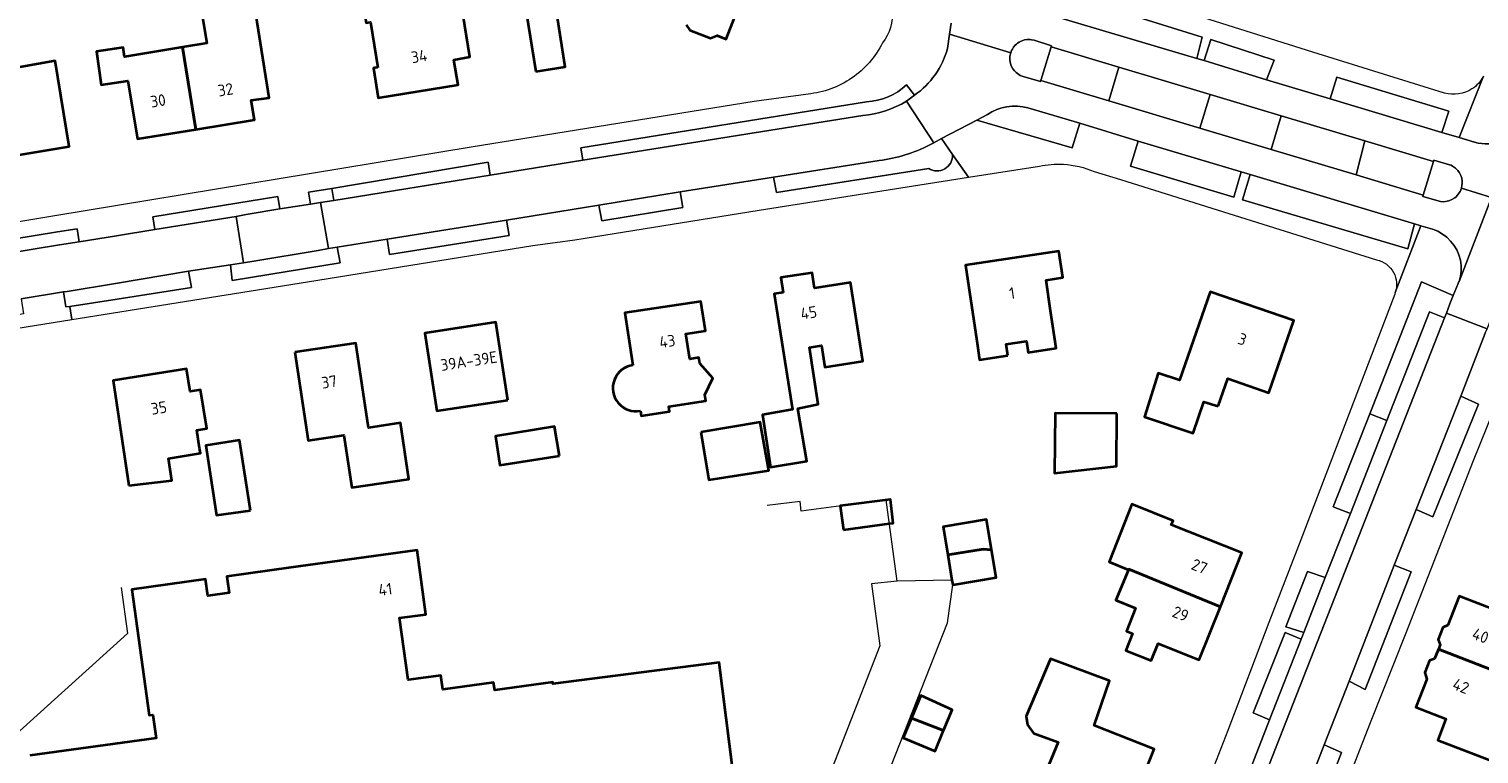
# Model space of a CAD drawing. Extents: x 152761 to 155748, y 459947 to 462743.
# Tile 134 of 256: x 154115 to 154283, y 462110 to 462195. Entities that reach past the tile are written whole.
import ezdxf
from ezdxf.enums import TextEntityAlignment as Align

# ---------------------------------------------------------------- set-up
doc = ezdxf.new("R2010")
doc.units = 0
doc.header["$LTSCALE"] = 0.75
for name, color, linetype, lineweight in [('B-RO-GR-BEPLANTING_CULTUUR_HEESTERS-GV', 251, 'CONTINUOUS', 18), ('B-RO-IE-TERREINAFSCHEIDING_KUNSTMATIG_HEKWERK-G', 251, 'IE-TERREINAFSCHEIDING-KUNSTMATIG', 18), ('B-RO-IE-TERREINAFSCHEIDING_KUNSTMATIG_MUUR-G', 251, 'IE-TERREINAFSCHEIDING-KUNSTMATIG-DICHT', 18), ('B-RO-OG-BEBOUWING-GV', 6, 'CONTINUOUS', 35), ('B-RO-OG-BEBOUWING-T18', 1, 'CONTINUOUS', 18), ('B-RO-OG-TERREIN_CULTUURSCHEIDING-GV', 251, 'CONTINUOUS', 18), ('B-RO-VH-VERHARDING_ASFALT-GV', 251, 'CONTINUOUS', 18), ('B-RO-VH-VERHARDING_BETONSTRAATSTEEN-GV', 251, 'CONTINUOUS', 18)]:
    doc.layers.add(name, color=color, linetype=linetype, lineweight=lineweight)
doc.styles.add('NLCS-ISO-M200-T18', font='NLCS-ISO.ttf', dxfattribs={"height": 0.36})
doc.linetypes.add('IE-TERREINAFSCHEIDING-KUNSTMATIG', pattern='A,4,[82,NLCS.SHX,S=0.75,R=90,X=0,Y=0],4,-2', length=10)
doc.linetypes.add('IE-TERREINAFSCHEIDING-KUNSTMATIG-DICHT', pattern='A,8,-1,[82,NLCS.SHX,S=0.75,R=90,X=0,Y=0],-1', length=10)

msp = doc.modelspace()

# ---------------------------------------------------------------- linework, layer by layer
at = {"layer": 'B-RO-GR-BEPLANTING_CULTUUR_HEESTERS-GV', "flags": 128}
for points in [[(154233.46, 462192.473), (154232.267, 462188.549), (154240.165, 462186.178), (154241.344, 462190.108)], [(154259.048, 462180.508), (154260.228, 462184.443), (154251.941, 462186.929), (154250.761, 462182.996)], [(154276.741, 462175.196), (154277.934, 462179.132), (154269.963, 462181.523), (154268.924, 462177.543)]]:
    msp.add_lwpolyline(points, close=True, dxfattribs=at)
at = {"layer": 'B-RO-IE-TERREINAFSCHEIDING_KUNSTMATIG_HEKWERK-G', "flags": 128}
for points in [[(154215.565, 462130.269), (154214.286, 462139.736), (154204.396, 462138.394), (154204.261, 462139.532), (154200.412, 462139.062)], [(154215.565, 462130.269), (154212.556, 462129.932), (154213.528, 462122.719), (154201.545, 462092.019), (154201.624, 462089.999), (154201.782, 462087.85)], [(154207.057, 462088.56), (154211.637, 462099.735), (154212.061, 462100.942), (154213.853, 462106.195), (154221.4, 462125.429), (154222.016, 462129.841), (154221.924, 462130.391), (154215.565, 462130.269)]]:
    msp.add_lwpolyline(points, dxfattribs=at)
at = {"layer": 'B-RO-IE-TERREINAFSCHEIDING_KUNSTMATIG_MUUR-G', "flags": 128}
msp.add_lwpolyline([(154125.302, 462129.506), (154126.015, 462124.18), (154108.175, 462108.07), (154109.912, 462094.744)], dxfattribs=at)
at = {"layer": 'B-RO-OG-BEBOUWING-GV', "flags": 128}
for points in [[(154155.133, 462190.052), (154154.804, 462189.999), (154154.639, 462189.972), (154155.196, 462186.533), (154164.472, 462188.036), (154163.998, 462190.963), (154165.86, 462191.283), (154164.286, 462200.952), (154164.253, 462201.152), (154153.106, 462199.439), (154153.784, 462195.248), (154154.278, 462195.328)], [(154133.984, 462182.855), (154140.782, 462183.975), (154140.407, 462186.254), (154142.491, 462186.513), (154140.869, 462196.806), (154134.765, 462195.91), (154135.263, 462192.887), (154132.439, 462192.422)], [(154173.508, 462189.603), (154176.931, 462190.142), (154175.835, 462197.092), (154172.412, 462196.553)], [(154133.984, 462182.855), (154132.439, 462192.422), (154125.671, 462191.307), (154125.513, 462192.379), (154122.412, 462191.924), (154122.982, 462188.042), (154126.073, 462188.496), (154127.186, 462181.736)], [(154100.072, 462182.708), (154100.643, 462179.4), (154102.188, 462179.667), (154102.466, 462178.058), (154119.246, 462180.852), (154117.626, 462190.852), (154110.231, 462189.509), (154110.239, 462189.46), (154110.657, 462187.041), (154101.208, 462185.409), (154101.628, 462182.977)], [(154228.412, 462156.523), (154228.212, 462157.858), (154230.576, 462158.213), (154230.776, 462156.877), (154234.052, 462157.369), (154233.4, 462161.717), (154232.865, 462165.287), (154234.825, 462165.593), (154234.346, 462168.657), (154223.487, 462167.029), (154224.806, 462158.236), (154225.137, 462156.032)], [(154202.303, 462163.879), (154201.251, 462163.713), (154203.366, 462150.251), (154199.888, 462149.622), (154200.806, 462143.54), (154205.023, 462144.242), (154204.01, 462150.379), (154206.344, 462150.874), (154205.342, 462157.473), (154206.759, 462157.695), (154207.152, 462155.189), (154211.569, 462155.883), (154210.13, 462165.048), (154205.93, 462164.388), (154205.651, 462166.164), (154202.034, 462165.596)], [(154252.891, 462150.651), (154254.004, 462153.846), (154258.777, 462152.197), (154261.678, 462160.594), (154251.954, 462163.953), (154248.392, 462153.645), (154245.896, 462154.493), (154244.301, 462149.375), (154249.986, 462147.505), (154251.206, 462151.125)], [(154170.264, 462151.345), (154168.875, 462160.416), (154160.605, 462159.15), (154161.994, 462150.078)], [(154145.5, 462156.908), (154147.038, 462146.635), (154151.19, 462147.257), (154152.104, 462141.152), (154158.76, 462142.149), (154157.783, 462148.676), (154154.066, 462148.119), (154152.591, 462157.97)], [(154126.179, 462141.396), (154131.179, 462141.962), (154130.801, 462144.557), (154134.502, 462145.167), (154134.41, 462145.745), (154134.079, 462147.83), (154135.241, 462148.015), (154134.521, 462152.543), (154133.304, 462152.349), (154132.883, 462154.995), (154124.345, 462153.637)], [(154241.101, 462149.774), (154233.918, 462149.833), (154233.861, 462142.83), (154241.051, 462143.646)], [(154176.288, 462144.846), (154175.694, 462148.284), (154168.833, 462147.16), (154169.333, 462143.779)], [(154192.727, 462147.609), (154193.645, 462142.042), (154200.619, 462143.149), (154199.62, 462148.77)], [(154140.341, 462138.501), (154139.072, 462146.664), (154135.153, 462146.07), (154136.368, 462137.934)], [(154209.302, 462136.254), (154214.661, 462136.959), (154215.065, 462137.012), (154214.755, 462139.782), (154208.917, 462139.049)], [(154253.147, 462127.291), (154255.64, 462133.558), (154247.432, 462136.823), (154247.646, 462137.282), (154242.836, 462139.229), (154240.213, 462132.5), (154242.456, 462131.581), (154242.489, 462131.661)], [(154226.511, 462133.921), (154225.928, 462137.423), (154220.893, 462136.584), (154221.391, 462133.593), (154221.437, 462133.32), (154225.543, 462134.003)], [(154221.924, 462130.391), (154222.016, 462129.841), (154227.051, 462130.68), (154226.511, 462133.921), (154225.543, 462134.003), (154221.437, 462133.32)], [(154242.456, 462131.581), (154240.996, 462128.067), (154243.287, 462127.115), (154242.225, 462124.445), (154242.91, 462124.172), (154242.126, 462122.201), (154245.102, 462121.017), (154245.893, 462123.003), (154250.683, 462121.098), (154253.147, 462127.291), (154242.489, 462131.661)], [(154278.5, 462122.341), (154289.418, 462118.117), (154291.521, 462117.303), (154294.687, 462125.761), (154290.613, 462127.286), (154289.763, 462125.095), (154280.901, 462128.533), (154279.581, 462125.129), (154279.019, 462124.849), (154278.479, 462123.457), (154278.704, 462122.866)], [(154242.885, 462104.33), (154245.43, 462110.69), (154238.46, 462113.479), (154240.234, 462118.649), (154233.396, 462121.217), (154230.557, 462114.542), (154230.692, 462113.542), (154231.395, 462112.569), (154234.259, 462111.514), (154232.927, 462108.204)], [(154289.418, 462118.117), (154278.5, 462122.341), (154278.062, 462121.213), (154277.468, 462121.015), (154276.923, 462119.611), (154277.151, 462118.864), (154275.889, 462115.61), (154279.381, 462114.255), (154278.432, 462111.759), (154285.9, 462108.862), (154286.849, 462111.358)], [(154220.949, 462112.864), (154221.96, 462115.285), (154218.304, 462116.939), (154217.213, 462114.325)], [(154217.213, 462114.325), (154216.253, 462112.027), (154219.954, 462110.482), (154220.949, 462112.864)]]:
    msp.add_lwpolyline(points, close=True, dxfattribs=at)
for points in [[(154191.024, 462195.028), (154191.424, 462194.393), (154193.827, 462193.461), (154194.614, 462193.765), (154195.658, 462193.36), (154197.486, 462198.074)], [(154185.685, 462150.095), (154185.776, 462149.5), (154189.064, 462150.005), (154188.976, 462150.579), (154193.304, 462151.244), (154193.194, 462151.96), (154194.093, 462153.885), (154192.591, 462155.608), (154192.488, 462156.279), (154191.429, 462156.117), (154190.98, 462159.038), (154193.236, 462159.385), (154192.706, 462162.835), (154183.875, 462161.479), (154184.808, 462155.405)], [(154198.057, 462095.356), (154194.845, 462120.794), (154175.506, 462118.306), (154175.481, 462118.491), (154168.735, 462117.567), (154168.612, 462118.459), (154162.708, 462117.65), (154162.483, 462119.284), (154158.67, 462118.761), (154157.681, 462125.974), (154160.743, 462126.393), (154159.72, 462133.854), (154158.607, 462133.701), (154145.038, 462131.841), (154137.577, 462130.82), (154137.84, 462128.898), (154135.363, 462128.559), (154135.101, 462130.481), (154126.55, 462129.309), (154128.559, 462114.646), (154128.976, 462114.703), (154129.348, 462111.988), (154114.684, 462109.979)]]:
    msp.add_lwpolyline(points, dxfattribs=at)
at = {"layer": 'B-RO-OG-BEBOUWING-GV'}
msp.add_lwpolyline([(154184.808, 462155.405, 1.0288054), (154185.685, 462150.095)], format="xyb", dxfattribs=at)
at = {"layer": 'B-RO-OG-TERREIN_CULTUURSCHEIDING-GV', "flags": 128}
for points in [[(154237.05, 462197.802), (154235.153, 462198.385), (154234.453, 462195.848), (154250.418, 462191.087)], [(154250.418, 462191.087), (154251.033, 462193.592), (154241.794, 462196.466)], [(154216.65, 462186.142), (154217.568, 462186.841), (154216.632, 462188.042)], [(154211.99, 462186.064), (154178.756, 462180.715), (154178.986, 462179.267)], [(154224.819, 462183.925), (154235.887, 462180.687), (154236.814, 462183.588), (154230.765, 462185.349)], [(154178.986, 462179.267), (154211.538, 462184.459)], [(154226.042, 462184.572), (154224.819, 462183.925)], [(154221.997, 462179.917), (154220.707, 462181.776), (154219.801, 462181.296), (154219.367, 462181.069)], [(154213.453, 462179.238), (154201.146, 462177.309)], [(154201.146, 462177.309), (154201.521, 462175.517), (154219.215, 462178.308)]]:
    msp.add_lwpolyline(points, dxfattribs=at)
for points in [[(154258.511, 462188.63), (154259.399, 462190.921), (154252.027, 462193.31), (154251.257, 462190.863)], [(154240.165, 462186.178), (154250.761, 462182.996), (154251.941, 462186.929), (154241.344, 462190.108)], [(154278.896, 462182.501), (154279.695, 462184.984), (154266.673, 462188.918), (154265.92, 462186.394)], [(154268.924, 462177.543), (154269.963, 462181.523), (154260.228, 462184.443), (154259.048, 462180.508)], [(154243.581, 462181.5), (154242.678, 462178.567), (154254.711, 462174.958), (154255.579, 462177.906)], [(154149.787, 462175.982), (154150.022, 462174.582), (154168.203, 462177.525), (154167.984, 462179.027)], [(154275.729, 462171.861), (154256.62, 462177.593), (154255.724, 462174.655), (154274.938, 462168.963)], [(154129.21, 462171.186), (154138.648, 462172.713), (154139.813, 462172.926), (154143.752, 462173.589), (154143.507, 462175.049), (154128.967, 462172.692)], [(154150.022, 462174.582), (154149.787, 462175.982), (154147.063, 462175.526), (154147.331, 462174.154), (154148.493, 462174.334)], [(154180.85, 462174.012), (154181.184, 462172.193), (154190.629, 462173.771), (154190.316, 462175.577)], [(154117.882, 462170.917), (154107.689, 462169.251), (154105.312, 462168.636), (154105.806, 462167.203), (154107.329, 462167.6), (154108.875, 462167.894), (154118.131, 462169.398), (154120.402, 462169.767), (154120.173, 462171.291)], [(154156.234, 462170.067), (154156.508, 462168.294), (154170.412, 462170.501), (154170.091, 462172.287)], [(154139.519, 462167.333), (154138.006, 462167.08), (154138.188, 462165.273), (154150.744, 462167.307), (154150.426, 462169.134), (154149.397, 462168.976), (154148.218, 462168.763), (154140.718, 462167.505)], [(154133.133, 462166.337), (154124.628, 462164.917), (154119.02, 462163.999), (154118.587, 462163.928), (154118.847, 462162.183), (154119.306, 462162.254), (154124.817, 462163.101), (154133.465, 462164.437)], [(154279.22, 462160.907), (154279.432, 462161.462), (154279.848, 462162.544), (154280.199, 462163.522), (154276.549, 462165.109), (154270.51, 462149.728), (154272.51, 462148.948), (154277.451, 462161.605)], [(154281.106, 462151.813), (154275.91, 462138.617), (154277.872, 462137.751), (154283.164, 462150.87)], [(154272.51, 462148.948), (154270.51, 462149.728), (154266.259, 462138.901), (154268.29, 462138.139)], [(154265.347, 462130.707), (154263.257, 462131.389), (154260.753, 462124.957), (154262.849, 462124.299)], [(154273.36, 462132.143), (154268.104, 462118.606), (154270.001, 462117.632), (154275.336, 462131.331)], [(154262.526, 462123.501), (154260.663, 462124.281), (154256.937, 462114.919), (154258.855, 462114.104)], [(154262.731, 462104.794), (154262.38, 462103.841), (154261.185, 462100.838), (154260.756, 462099.764), (154260.385, 462098.787), (154262.478, 462098.022), (154264.423, 462103.066), (154267.224, 462110.328), (154265.225, 462111.191)]]:
    msp.add_lwpolyline(points, close=True, dxfattribs=at)
at = {"layer": 'B-RO-OG-TERREIN_CULTUURSCHEIDING-GV'}
for points in [[(154216.632, 462188.042, -0.1813264), (154211.99, 462186.064)], [(154211.538, 462184.459, 0.1148711), (154216.65, 462186.142)], [(154230.765, 462185.349, 0.2195774), (154226.042, 462184.572)], [(154219.367, 462181.069, -0.0907892), (154213.453, 462179.238)], [(154219.215, 462178.308, 0.6092238), (154221.997, 462179.917)]]:
    msp.add_lwpolyline(points, format="xyb", dxfattribs=at)
at = {"layer": 'B-RO-VH-VERHARDING_ASFALT-GV', "flags": 128}
for points in [[(154238.566, 462032.101), (154254.956, 462073.368), (154258.94, 462083.528), (154262.726, 462093.488), (154266.163, 462102.367), (154270.593, 462113.808), (154274.675, 462124.07), (154282.594, 462144.292), (154286.579, 462154.203), (154294.347, 462174.523), (154304.931, 462201.447), (154306.152, 462204.554), (154323.536, 462249.649), (154326.585, 462257.225), (154327.426, 462259.465)], [(154279.213, 462187.08), (154263.909, 462191.857), (154234.851, 462201.03)], [(154282.715, 462181.35), (154280.914, 462181.892), (154278.896, 462182.501), (154265.92, 462186.394), (154258.511, 462188.63), (154251.257, 462190.863), (154250.418, 462191.087), (154234.453, 462195.848), (154229.645, 462197.256)], [(154221.397, 462192.27), (154221.638, 462193.923), (154221.824, 462195.198)], [(154221.824, 462195.198), (154221.638, 462193.923), (154228.754, 462191.763), (154228.86, 462192.029), (154228.945, 462192.194), (154229.096, 462192.434), (154229.278, 462192.638), (154229.438, 462192.789), (154229.563, 462192.887), (154229.754, 462193.016), (154229.98, 462193.14), (154230.345, 462193.26), (154230.611, 462193.3), (154230.816, 462193.314), (154231.016, 462193.309), (154231.171, 462193.296), (154231.469, 462193.238), (154233.515, 462192.592), (154233.46, 462192.473), (154241.344, 462190.108), (154251.941, 462186.929), (154260.228, 462184.443), (154269.963, 462181.523), (154277.934, 462179.132), (154277.973, 462179.277), (154279.794, 462178.74), (154279.98, 462178.669), (154280.154, 462178.576), (154280.483, 462178.349), (154280.763, 462178.065), (154280.936, 462177.807), (154281.025, 462177.643), (154281.105, 462177.469), (154281.207, 462177.18), (154281.265, 462176.789), (154281.269, 462176.589), (154281.234, 462176.314), (154281.171, 462176.003), (154284.696, 462174.936)], [(154241.794, 462196.466), (154251.033, 462193.592), (154250.418, 462191.087), (154251.257, 462190.863), (154252.027, 462193.31), (154259.399, 462190.921), (154258.511, 462188.63), (154265.92, 462186.394), (154266.673, 462188.918), (154279.695, 462184.984), (154278.896, 462182.501), (154280.914, 462181.892), (154283.731, 462189.033)], [(154284.696, 462174.936), (154281.171, 462176.003), (154281.025, 462175.638), (154280.927, 462175.469), (154280.687, 462175.154), (154280.549, 462175.016), (154280.403, 462174.887), (154280.065, 462174.678), (154279.705, 462174.532), (154279.514, 462174.478), (154279.318, 462174.443), (154279.123, 462174.434), (154278.727, 462174.452), (154276.707, 462175.034), (154276.741, 462175.196), (154268.924, 462177.543), (154259.048, 462180.508), (154250.761, 462182.996), (154240.165, 462186.178), (154232.267, 462188.549), (154232.221, 462188.427), (154230.216, 462188.994), (154229.856, 462189.136), (154229.691, 462189.234), (154229.38, 462189.469), (154229.18, 462189.687), (154229.007, 462189.905), (154228.825, 462190.247), (154228.736, 462190.536), (154228.696, 462190.7), (154228.656, 462190.998), (154228.669, 462191.385), (154228.754, 462191.763), (154221.638, 462193.923), (154221.397, 462192.27)], [(154283.731, 462189.033), (154280.914, 462181.892), (154282.715, 462181.35)], [(154205.184, 462186.967), (154198.912, 462186.105), (154166.003, 462180.767), (154117.58, 462172.772), (154103.758, 462170.491)], [(154216.632, 462188.042), (154217.568, 462186.841)], [(154217.568, 462186.841), (154216.65, 462186.142), (154219.801, 462181.296), (154220.707, 462181.776), (154224.819, 462183.925), (154226.042, 462184.572)], [(154100.978, 462165.065), (154103.325, 462166.283), (154105.806, 462167.203), (154105.312, 462168.636), (154107.689, 462169.251), (154117.882, 462170.917), (154120.173, 462171.291), (154120.402, 462169.767), (154124.737, 462170.463), (154129.21, 462171.186), (154128.967, 462172.692), (154143.507, 462175.049), (154143.752, 462173.589), (154147.331, 462174.154), (154147.063, 462175.526), (154149.787, 462175.982), (154167.984, 462179.027), (154168.203, 462177.525), (154178.986, 462179.267), (154178.756, 462180.715), (154211.99, 462186.064)], [(154219.367, 462181.069), (154219.801, 462181.296), (154216.65, 462186.142)], [(154230.765, 462185.349), (154236.814, 462183.588), (154243.581, 462181.5), (154255.579, 462177.906), (154256.62, 462177.593), (154275.729, 462171.861), (154276.456, 462171.643), (154277.823, 462171.232)], [(154211.538, 462184.459), (154178.986, 462179.267), (154168.203, 462177.525), (154150.022, 462174.582), (154148.493, 462174.334), (154149.397, 462168.976), (154150.426, 462169.134), (154156.234, 462170.067), (154170.091, 462172.287)], [(154276.456, 462171.643), (154275.729, 462171.861), (154274.938, 462168.963), (154255.724, 462174.655), (154256.62, 462177.593), (154255.579, 462177.906), (154254.711, 462174.958), (154242.678, 462178.567), (154243.581, 462181.5), (154236.814, 462183.588), (154235.887, 462180.687), (154224.819, 462183.925), (154220.707, 462181.776), (154221.997, 462179.917), (154223.834, 462177.272), (154232.091, 462178.569)], [(154288.178, 462183.928), (154288.161, 462183.885), (154284.696, 462174.936), (154280.9, 462165.151), (154280.891, 462165.127)], [(154170.091, 462172.287), (154170.412, 462170.501), (154156.508, 462168.294), (154156.234, 462170.067), (154150.426, 462169.134), (154150.744, 462167.307), (154138.188, 462165.273), (154138.006, 462167.08), (154133.133, 462166.337), (154133.465, 462164.437), (154124.817, 462163.101), (154119.306, 462162.254), (154119.558, 462160.715), (154146.976, 462165.093), (154173.155, 462169.337), (154178.06, 462170.014), (154199.49, 462173.448), (154223.834, 462177.272), (154221.997, 462179.917)], [(154170.091, 462172.287), (154180.85, 462174.012), (154190.316, 462175.577), (154201.146, 462177.309), (154213.453, 462179.238)], [(154219.215, 462178.308), (154201.521, 462175.517), (154201.146, 462177.309), (154190.316, 462175.577), (154190.629, 462173.771), (154181.184, 462172.193), (154180.85, 462174.012), (154170.091, 462172.287)], [(154238.478, 462177.937), (154241.529, 462177.021), (154271.286, 462167.655)], [(154280.9, 462165.151), (154284.696, 462174.936)], [(154113.668, 462163.123), (154118.587, 462163.928), (154119.02, 462163.999), (154124.628, 462164.917), (154133.133, 462166.337), (154138.006, 462167.08), (154139.519, 462167.333), (154138.648, 462172.713), (154129.21, 462171.186), (154124.737, 462170.463), (154120.402, 462169.767), (154118.131, 462169.398), (154108.875, 462167.894)], [(154277.823, 462171.232), (154276.456, 462171.643), (154273.483, 462163.856), (154273.421, 462163.689), (154262.498, 462135.061), (154258.759, 462125.452), (154254.002, 462112.891), (154252.109, 462107.994)], [(154273.483, 462163.856), (154276.456, 462171.643)], [(154280.816, 462164.931), (154280.199, 462163.522), (154279.848, 462162.544), (154279.432, 462161.462), (154284.176, 462159.621), (154284.616, 462160.721), (154285.648, 462163.395), (154286.754, 462166.258)], [(154256.376, 462107.731), (154258.855, 462114.104), (154256.937, 462114.919), (154260.663, 462124.281), (154262.526, 462123.501), (154262.849, 462124.299), (154260.753, 462124.957), (154263.257, 462131.389), (154265.347, 462130.707), (154268.29, 462138.139), (154266.259, 462138.901), (154270.51, 462149.728), (154276.549, 462165.109), (154280.199, 462163.522), (154280.816, 462164.931)], [(154280.891, 462165.127), (154280.9, 462165.151)], [(154112.077, 462159.521), (154119.558, 462160.715), (154119.306, 462162.254), (154118.847, 462162.183), (154118.587, 462163.928), (154113.668, 462163.123), (154113.925, 462161.371), (154109.388, 462160.599)], [(154283.939, 462159.128), (154281.106, 462151.813), (154283.164, 462150.87), (154277.872, 462137.751), (154275.91, 462138.617), (154273.36, 462132.143), (154275.336, 462131.331), (154270.001, 462117.632), (154268.104, 462118.606), (154265.225, 462111.191), (154267.224, 462110.328), (154264.423, 462103.066)]]:
    msp.add_lwpolyline(points, dxfattribs=at)
at = {"layer": 'B-RO-VH-VERHARDING_ASFALT-GV'}
for points in [[(154214.955, 462196.739, -0.1939215), (154213.848, 462192.938)], [(154213.848, 462192.938, -0.1279677), (154210.251, 462188.815)], [(154221.397, 462192.27, -0.1773642), (154217.568, 462186.841)], [(154217.568, 462186.841, 0.1773642), (154221.397, 462192.27)], [(154210.251, 462188.815, -0.126281), (154205.184, 462186.967)], [(154283.731, 462189.033, -0.1301056), (154282.398, 462187.561)], [(154211.99, 462186.064, 0.1813264), (154216.632, 462188.042)], [(154282.398, 462187.561, -0.2163704), (154279.213, 462187.08)], [(154216.65, 462186.142, -0.1148711), (154211.538, 462184.459)], [(154226.042, 462184.572, -0.2195774), (154230.765, 462185.349)], [(154288.161, 462183.885, -0.3755116), (154282.715, 462181.35)], [(154282.715, 462181.35, 0.3755116), (154288.161, 462183.885)], [(154213.453, 462179.238, 0.0907892), (154219.367, 462181.069)], [(154221.997, 462179.917, -0.6092238), (154219.215, 462178.308)], [(154232.091, 462178.569, -0.0670388), (154234.88, 462178.798)], [(154234.88, 462178.798, -0.0903423), (154238.478, 462177.937)], [(154281.055, 462167.619, 0.2639917), (154277.823, 462171.232)], [(154277.823, 462171.232, -0.2639917), (154281.055, 462167.619)], [(154271.286, 462167.655, -0.2267708), (154273.296, 462166.181)], [(154280.9, 462165.151, 0.1397977), (154281.055, 462167.619)], [(154281.055, 462167.619, -0.1397977), (154280.9, 462165.151)], [(154273.296, 462166.181, -0.2103112), (154273.483, 462163.856)], [(154280.891, 462165.127, -0.0167574), (154280.816, 462164.931)], [(154280.816, 462164.931, 0.0167574), (154280.891, 462165.127)]]:
    msp.add_lwpolyline(points, format="xyb", dxfattribs=at)
at = {"layer": 'B-RO-VH-VERHARDING_ASFALT-GV', "flags": 128}
for points in [[(154143.752, 462173.589), (154139.813, 462172.926), (154138.648, 462172.713), (154139.519, 462167.333), (154140.718, 462167.505), (154148.218, 462168.763), (154149.397, 462168.976), (154148.493, 462174.334), (154147.331, 462174.154)], [(154258.02, 462106.826), (154279.22, 462160.907), (154277.451, 462161.605), (154272.51, 462148.948), (154268.29, 462138.139), (154265.347, 462130.707), (154262.849, 462124.299), (154262.526, 462123.501), (154258.855, 462114.104), (154256.376, 462107.731), (154256.293, 462107.549)], [(154279.432, 462161.462), (154279.22, 462160.907), (154258.02, 462106.826), (154262.731, 462104.794), (154265.225, 462111.191), (154268.104, 462118.606), (154273.36, 462132.143), (154275.91, 462138.617), (154281.106, 462151.813), (154283.939, 462159.128), (154284.176, 462159.621)]]:
    msp.add_lwpolyline(points, close=True, dxfattribs=at)
at = {"layer": 'B-RO-VH-VERHARDING_BETONSTRAATSTEEN-GV', "flags": 128}
for points in [[(154232.267, 462188.549), (154233.46, 462192.473), (154233.515, 462192.592), (154231.469, 462193.238), (154231.171, 462193.296), (154231.016, 462193.309), (154230.816, 462193.314), (154230.611, 462193.3), (154230.345, 462193.26), (154229.98, 462193.14), (154229.754, 462193.016), (154229.563, 462192.887), (154229.438, 462192.789), (154229.278, 462192.638), (154229.096, 462192.434), (154228.945, 462192.194), (154228.86, 462192.029), (154228.754, 462191.763), (154228.669, 462191.385), (154228.656, 462190.998), (154228.696, 462190.7), (154228.736, 462190.536), (154228.825, 462190.247), (154229.007, 462189.905), (154229.18, 462189.687), (154229.38, 462189.469), (154229.691, 462189.234), (154229.856, 462189.136), (154230.216, 462188.994), (154232.221, 462188.427)], [(154281.171, 462176.003), (154281.234, 462176.314), (154281.269, 462176.589), (154281.265, 462176.789), (154281.207, 462177.18), (154281.105, 462177.469), (154281.025, 462177.643), (154280.936, 462177.807), (154280.763, 462178.065), (154280.483, 462178.349), (154280.154, 462178.576), (154279.98, 462178.669), (154279.794, 462178.74), (154277.973, 462179.277), (154277.934, 462179.132), (154276.741, 462175.196), (154276.707, 462175.034), (154278.727, 462174.452), (154279.123, 462174.434), (154279.318, 462174.443), (154279.514, 462174.478), (154279.705, 462174.532), (154280.065, 462174.678), (154280.403, 462174.887), (154280.549, 462175.016), (154280.687, 462175.154), (154280.927, 462175.469), (154281.025, 462175.638)]]:
    msp.add_lwpolyline(points, close=True, dxfattribs=at)

# ---------------------------------------------------------------- texts
at = {"layer": 'B-RO-OG-BEBOUWING-T18', "style": 'NLCS-ISO-M200-T18'}
for s, rotation, p in [('34', 9.2, (154159.95, 462191.356)), ('32', 9.4, (154137.428, 462187.476)), ('30', 9.3, (154129.579, 462186.184)), ('1', 8.5, (154228.914, 462163.798)), ('45', 8.9, (154205.259, 462161.509)), ('43', 8.7, (154188.806, 462158.189)), ('3', 340.9, (154255.7, 462158.427)), ('39A-39E', 8.7, (154165.732, 462155.888)), ('37', 8.5, (154149.487, 462153.46)), ('35', 9, (154129.678, 462150.435)), ('27', 338.3, (154250.71, 462131.986)), ('41', 7.8, (154156.013, 462129.308)), ('29', 338.3, (154248.512, 462126.462)), ('40', 338.8, (154283.401, 462123.916)), ('42', 338.8, (154281.125, 462118.048))]:
    msp.add_text(s, height=1.35, rotation=rotation, dxfattribs=at).set_placement(p, align=Align.MIDDLE)

doc.saveas('drawing.dxf')
